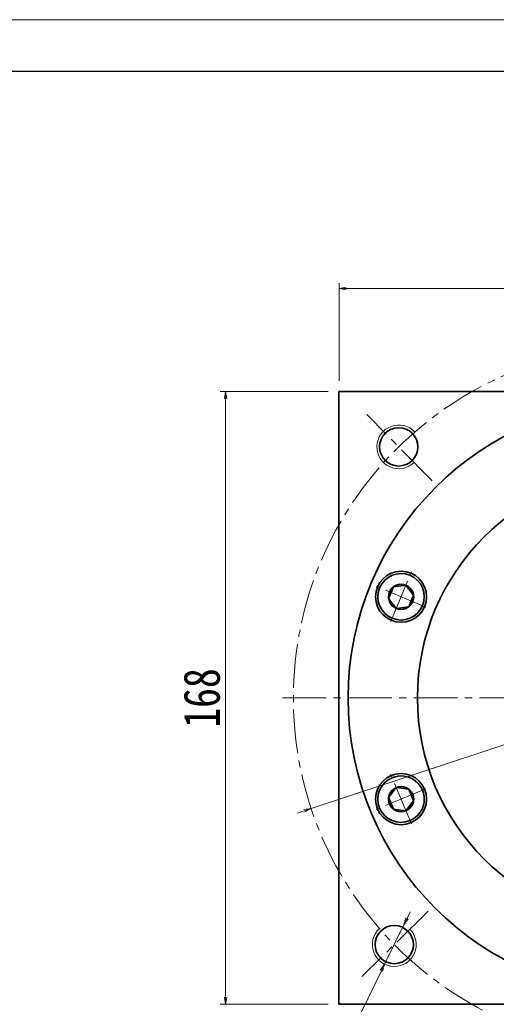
# Model space of a CAD drawing. Header units: millimetres. Extents: x -22 to 1187, y -4 to 839.
# Tile 7 of 8: x 583 to 714, y 569 to 839. Entities that reach past the tile are written whole.
import ezdxf

# ---------------------------------------------------------------- set-up
doc = ezdxf.new("R2010")
doc.units = ezdxf.units.MM
doc.set_wipeout_variables(frame=1)
doc.linetypes.add('点画线', pattern=[18, 12, -2, 2, -2])
for name, color, linetype, lineweight in [('中心线层', 1, '点画线', 18), ('图框_外框线', 7, 'Continuous', 18), ('尺寸线层', 3, 'Continuous', 18), ('粗实线层', 7, 'Continuous', 35)]:
    doc.layers.add(name, color=color, linetype=linetype, lineweight=lineweight)
doc.styles.add('宋体', font='SimSun.ttf', dxfattribs={"width": 0.8})
doc.styles.add('标准', font='SimSun.ttf', dxfattribs={"width": 0.667})
doc.dimstyles.new('A水平标注$0', dxfattribs={"dimtxt": 3.5, "dimasz": 2, "dimexe": 1.5, "dimexo": 3, "dimgap": 1.1, "dimtad": 1, "dimtoh": 1, "dimdec": 4, "dimdsep": 46, "dimtxsty": '宋体', "dimblk": 'OPEN', "dimcen": 3, "dimclrd": 3, "dimclre": 3, "dimclrt": 6, "dimadec": 0, "dimazin": 0, "dimtm": 1e-09, "dimtfac": 1, "dimtdec": 4, "dimtix": 1, "dimtmove": 0, "dimatfit": 3, "dimldrblk": 'OPEN', "dimfxl": 0, "dimlwd": 13, "dimlwe": 13, "dimarcsym": 0})
doc.dimstyles.new('D直径标注φ25', dxfattribs={"dimtxt": 3.5, "dimasz": 2, "dimexe": 1, "dimexo": 3, "dimtad": 1, "dimtoh": 1, "dimdec": 1, "dimdsep": 46, "dimtxsty": '宋体', "dimblk": 'OPEN', "dimcen": 3, "dimclrd": 3, "dimclre": 3, "dimclrt": 130, "dimadec": 0, "dimazin": 0, "dimtm": 1e-09, "dimtfac": 1, "dimtdec": 1, "dimtmove": 0, "dimatfit": 0, "dimldrblk": 'OPEN', "dimfxl": 0, "dimlwd": 13, "dimlwe": 13, "dimarcsym": 0})
doc.dimstyles.new('螺孔(M8-7H)', dxfattribs={"dimtxt": 3.5, "dimasz": 2, "dimexe": 1.25, "dimexo": 3, "dimtad": 1, "dimtoh": 1, "dimdec": 4, "dimdsep": 46, "dimtxsty": '宋体', "dimblk": 'OPEN', "dimcen": 3, "dimclrd": 3, "dimclre": 3, "dimclrt": 2, "dimadec": 0, "dimazin": 0, "dimtm": 1e-09, "dimtfac": 1, "dimtdec": 4, "dimtmove": 0, "dimatfit": 3, "dimldrblk": 'OPEN', "dimfxl": 0, "dimlwd": 9, "dimlwe": 9, "dimarcsym": 0})

# ---------------------------------------------------------------- blocks, each defined once
blk = doc.blocks.new('*X5')
at = {"layer": '尺寸线层', "linetype": 'Continuous'}
blk.add_hatch(color=0, dxfattribs=at).paths.add_polyline_path([(-95.36, 69.41), (-87.56, 64.77), (-88.94, 62.99)], flags=0)
at = {"layer": '尺寸线层', "color": 0, "linetype": 'Continuous'}
blk.add_line((-95.36, 69.41), (-6.11, 0), dxfattribs=at)
at = {"layer": '尺寸线层', "color": 0}
for p, q in [((0, 20.01), (79.78, 20.01)), ((0, 0), (0, 20.01)), ((-6.11, 0), (0, 0)), ((0, 0), (79.78, 0))]:
    blk.add_line(p, q, dxfattribs=at)
at = {"layer": '尺寸线层', "color": 0, "insert": (4.5, 1.8), "char_height": 9, "width": 150.5686, "attachment_point": 7, "line_spacing_factor": 1.15057, "style": '标准'}
blk.add_mtext('\\T1.1;4-M14x20\\P反面，H向孔位一致', dxfattribs=at)
blk = doc.blocks.new('*X7')
at = {"layer": '中心线层', "linetype": '点画线', "lineweight": 18}
for p, q in [((0, -7.37), (0, 7.37)), ((-7.37, 0), (7.37, 0))]:
    blk.add_line(p, q, dxfattribs=at)
at = {"layer": '粗实线层'}
for p, q in [((-3.46, 0), (-1.73, 3)), ((-1.73, 3), (1.73, 3)), ((3.46, 0), (1.73, 3)), ((3.46, 0), (1.73, 3)), ((-3.46, 0), (-1.73, -3)), ((3.46, 0), (1.73, -3)), ((-1.73, -3), (1.73, -3))]:
    blk.add_line(p, q, dxfattribs=at)
blk.add_circle((0, 0), 3.46, dxfattribs=at)
for start, end in [(0, 180), (180, 360)]:
    blk.add_arc((0, 0), 6.37, start, end, dxfattribs=at)
blk = doc.blocks.new('_Open')
at = {"color": 0, "linetype": 'ByBlock', "lineweight": -2}
for p, q in [((-1, 0.17), (0, 0)), ((-1, -0.17), (0, 0)), ((0, 0), (-1, 0))]:
    blk.add_line(p, q, dxfattribs=at)
blk = doc.blocks.new('*D18')
at = {"layer": 'Defpoints', "color": 0, "transparency": 16777216}
for p in [(846.38, 682.99), (663.14, 622.39)]:
    blk.add_point(p, dxfattribs=at)
at = {"layer": '尺寸线层', "color": 3, "lineweight": 13, "transparency": 16777216}
for p, q in [((848.28, 683.62), (869.15, 690.53)), ((869.15, 690.53), (895.77, 690.53)), ((663.14, 622.39), (846.38, 682.99)), ((661.24, 621.76), (659.34, 621.13))]:
    blk.add_line(p, q, dxfattribs=at)
at = {"layer": '尺寸线层', "color": 3, "lineweight": 13, "transparency": 16777216, "xscale": 2, "yscale": 2, "zscale": 2}
for p, rotation in [((846.38, 682.99), 198.3012457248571), ((663.14, 622.39), 18.30124572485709)]:
    blk.add_blockref('_Open', p, dxfattribs=dict(at, rotation=rotation))
at = {"layer": '尺寸线层', "color": 130, "transparency": 16777216, "insert": (883.21, 697.25), "char_height": 10, "attachment_point": 5, "style": '宋体', "bg_fill": 3, "box_fill_scale": 1.1, "bg_fill_color": 256, "bg_fill_true_color": 13158600, "bg_fill_transparency": 0}
blk.add_mtext('φ193', dxfattribs=at)
blk = doc.blocks.new('*D19')
at = {"layer": 'Defpoints', "color": 0, "transparency": 16777216}
for p in [(838.76, 764.97), (670.76, 736.69), (838.76, 736.69)]:
    blk.add_point(p, dxfattribs=at)
at = {"layer": '尺寸线层', "color": 3, "lineweight": 13, "transparency": 16777216}
for p, q in [((670.76, 739.69), (670.76, 766.47)), ((672.76, 764.97), (836.76, 764.97)), ((838.76, 739.69), (838.76, 766.47))]:
    blk.add_line(p, q, dxfattribs=at)
at = {"layer": '尺寸线层', "color": 3, "lineweight": 13, "transparency": 16777216, "xscale": 2, "yscale": 2, "zscale": 2, "rotation": 180}
blk.add_blockref('_Open', (670.76, 764.97), dxfattribs=at)
at = {"layer": '尺寸线层', "color": 3, "lineweight": 13, "transparency": 16777216, "xscale": 2, "yscale": 2, "zscale": 2}
blk.add_blockref('_Open', (838.76, 764.97), dxfattribs=at)
at = {"layer": '尺寸线层', "color": 6, "transparency": 16777216, "insert": (754.76, 771.47), "char_height": 10, "attachment_point": 5, "style": '宋体', "bg_fill": 3, "box_fill_scale": 1.1, "bg_fill_color": 256, "bg_fill_true_color": 13158600, "bg_fill_transparency": 0}
blk.add_mtext('168', dxfattribs=at)
blk = doc.blocks.new('*D20')
at = {"layer": 'Defpoints', "color": 0, "transparency": 16777216}
for p in [(639.68, 736.69), (670.76, 736.69), (670.76, 568.69)]:
    blk.add_point(p, dxfattribs=at)
at = {"layer": '尺寸线层', "color": 3, "lineweight": 13, "transparency": 16777216}
for p, q in [((667.76, 736.69), (638.18, 736.69)), ((639.68, 570.69), (639.68, 734.69)), ((667.76, 568.69), (638.18, 568.69))]:
    blk.add_line(p, q, dxfattribs=at)
at = {"layer": '尺寸线层', "color": 3, "lineweight": 13, "transparency": 16777216, "xscale": 2, "yscale": 2, "zscale": 2}
for p, rotation in [((639.68, 736.69), 90), ((639.68, 568.69), 270)]:
    blk.add_blockref('_Open', p, dxfattribs=dict(at, rotation=rotation))
at = {"layer": '尺寸线层', "color": 6, "transparency": 16777216, "insert": (633.18, 652.69), "char_height": 10, "attachment_point": 5, "rotation": 90, "style": '宋体', "bg_fill": 3, "box_fill_scale": 1.1, "bg_fill_color": 256, "bg_fill_true_color": 13158600, "bg_fill_transparency": 0}
blk.add_mtext('168', dxfattribs=at)
blk = doc.blocks.new('*D39')
at = {"color": 3, "lineweight": 9, "transparency": 16777216}
for p, q in [((689.43, 592.26), (690.31, 594.06)), ((688.55, 590.46), (683.27, 579.68)), ((648.95, 509.57), (682.39, 577.89)), ((598.8, 509.57), (648.95, 509.57))]:
    blk.add_line(p, q, dxfattribs=at)
at = {"layer": 'Defpoints', "color": 0, "transparency": 16777216}
for p in [(688.55, 590.46), (683.27, 579.68)]:
    blk.add_point(p, dxfattribs=at)
at = {"color": 3, "lineweight": 9, "transparency": 16777216, "xscale": 2, "yscale": 2, "zscale": 2}
for p, rotation in [((688.55, 590.46), 243.9185377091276), ((683.27, 579.68), 63.91853770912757)]:
    blk.add_blockref('_Open', p, dxfattribs=dict(at, rotation=rotation))
at = {"color": 2, "transparency": 16777216, "insert": (623.13, 516.18), "char_height": 10, "attachment_point": 5, "style": '宋体', "bg_fill": 3, "box_fill_scale": 1.1, "bg_fill_color": 256, "bg_fill_true_color": 13158600, "bg_fill_transparency": 0}
blk.add_mtext('4-M12{\\famgdt|b0|i0|c0|p0;x}{20}', dxfattribs=at)

msp = doc.modelspace()

# ---------------------------------------------------------------- linework, layer by layer
at = {"layer": '中心线层'}
for p, q in [((696.30738, 712.20542), (678.42212, 730.41587)), ((655.25803, 652.69203), (854.25803, 652.69203)), ((695.24464, 594.24138), (677.03419, 576.35612))]:
    msp.add_line(p, q, dxfattribs=at)
msp.add_circle((754.75803, 652.69203), 96.5, dxfattribs=at)
at = {"layer": '粗实线层'}
for centre, radius in [((754.75803, 652.69203), 81.5), ((687.13971, 721.53978), 5.25), ((754.75803, 652.69203), 62.5), ((687.77676, 680.43658), 7), ((687.77676, 624.94749), 7), ((685.91028, 585.07371), 5.25)]:
    msp.add_circle(centre, radius, dxfattribs=at)
at = {"layer": '粗实线层', "lineweight": 18}
for centre, start, end in [((687.13971, 721.53978), 42.7023328, 314.4838358), ((685.91028, 585.07371), 132.7023328, 44.4838358)]:
    msp.add_arc(centre, 6, start, end, dxfattribs=at)

# ---------------------------------------------------------------- block references
at = {"layer": '尺寸线层'}
msp.add_blockref('*X5', (490.40845, 525.14266), dxfattribs=at)

# ---------------------------------------------------------------- next in the draw order: wipeouts: each hides what was drawn before it
for points in [[(690.21254, 686.31708), (690.18127, 686.32993), (690.14993, 686.34262), (690.11852, 686.35515), (690.08704, 686.36751), (690.0555, 686.3797), (690.02389, 686.39172), (689.99223, 686.40357), (689.96049, 686.41526), (689.9287, 686.42677), (689.89685, 686.43812), (689.86493, 686.4493), (689.83296, 686.46031), (689.80093, 686.47115), (689.76884, 686.48182), (689.7367, 686.49231), (689.7045, 686.50264), (689.67225, 686.5128), (689.63994, 686.52278), (689.60758, 686.53259), (689.57517, 686.54223), (689.54271, 686.5517), (689.5102, 686.561), (689.47764, 686.57012), (689.44503, 686.57907), (689.41237, 686.58784), (689.37967, 686.59645), (689.34692, 686.60488), (689.31413, 686.61313), (689.28129, 686.62121), (689.24842, 686.62912), (689.24842, 686.62912), (688.95555, 686.69148), (688.66008, 686.73999), (688.36266, 686.77456), (688.06393, 686.7951), (687.76457, 686.80157), (687.46524, 686.79396), (687.1666, 686.77227), (686.86931, 686.73656), (686.57403, 686.68691), (686.2814, 686.62343), (685.99209, 686.54626), (685.70673, 686.45557), (685.42595, 686.35155), (685.15037, 686.23445), (684.8806, 686.10452), (684.61724, 685.96204), (684.36088, 685.80733), (684.11207, 685.64074), (683.87137, 685.46263), (683.63932, 685.2734), (683.41642, 685.07346), (683.20318, 684.86327), (683.00005, 684.64327), (682.8075, 684.41397), (682.62594, 684.17586), (682.45578, 683.92948), (682.2974, 683.67537), (682.15114, 683.41409), (682.01733, 683.14623), (681.89627, 682.87236), (681.89627, 682.87236), (681.78822, 682.59311), (681.69343, 682.30908), (681.6121, 682.02091), (681.54441, 681.72923), (681.49051, 681.4347), (681.45052, 681.13795), (681.42454, 680.83965), (681.41261, 680.54046), (681.41477, 680.24104), (681.431, 679.94205), (681.46128, 679.64416), (681.50554, 679.34802), (681.56367, 679.05429), (681.63556, 678.76362), (681.72103, 678.47665), (681.81991, 678.19402), (681.93197, 677.91635), (682.05696, 677.64425), (682.19462, 677.37834), (682.34462, 677.1192), (682.50665, 676.8674), (682.68034, 676.62349), (682.86531, 676.38803), (683.06114, 676.16152), (683.26742, 675.94448), (683.48367, 675.73737), (683.70943, 675.54067), (683.94418, 675.3548), (684.18742, 675.18018), (684.4386, 675.01719), (684.4386, 675.01719), (684.46744, 674.99953), (684.49637, 674.98202), (684.52539, 674.96467), (684.55451, 674.94748), (684.58371, 674.93044), (684.61301, 674.91355), (684.6424, 674.89682), (684.67187, 674.88025), (684.70143, 674.86383), (684.73108, 674.84757), (684.76082, 674.83147), (684.79064, 674.81553), (684.82054, 674.79974), (684.85053, 674.78412), (684.8806, 674.76865), (684.91075, 674.75334), (684.94099, 674.7382), (684.9713, 674.72321), (685.00169, 674.70839), (685.03216, 674.69373), (685.06271, 674.67923), (685.09333, 674.66489), (685.12403, 674.65072), (685.15481, 674.63671), (685.18566, 674.62286), (685.21658, 674.60917), (685.24758, 674.59566), (685.27864, 674.5823), (685.30978, 674.56911), (685.34098, 674.55609), (685.34098, 674.55609), (685.65208, 674.43667), (685.96901, 674.3337), (686.29088, 674.24745), (686.61684, 674.17817), (686.94597, 674.12604), (687.27737, 674.0912), (687.61015, 674.07376), (687.94338, 674.07376), (688.27616, 674.0912), (688.60756, 674.12604), (688.93669, 674.17817), (689.26264, 674.24745), (689.58452, 674.3337), (689.90144, 674.43667), (690.21254, 674.55609), (690.51697, 674.69163), (690.81388, 674.84291), (691.10247, 675.00953), (691.38194, 675.19102), (691.65153, 675.38689), (691.9105, 675.5966), (692.15814, 675.81958), (692.39377, 676.05521), (692.61675, 676.30285), (692.82646, 676.56182), (693.02233, 676.83141), (693.20382, 677.11088), (693.37044, 677.39947), (693.52172, 677.69638), (693.65726, 678.0008), (693.65726, 678.0008), (693.77668, 678.3119), (693.87965, 678.62883), (693.9659, 678.9507), (694.03518, 679.27665), (694.08731, 679.60578), (694.12214, 679.93719), (694.13958, 680.26997), (694.13958, 680.6032), (694.12214, 680.93598), (694.08731, 681.26738), (694.03518, 681.59651), (693.9659, 681.92246), (693.87965, 682.24434), (693.77668, 682.56126), (693.65726, 682.87236), (693.52172, 683.17679), (693.37044, 683.4737), (693.20382, 683.76229), (693.02233, 684.04176), (692.82646, 684.31135), (692.61675, 684.57032), (692.39377, 684.81796), (692.15814, 685.05359), (691.9105, 685.27657), (691.65153, 685.48628), (691.38194, 685.68215), (691.10247, 685.86364), (690.81388, 686.03025), (690.51697, 686.18154)], [(685.34098, 630.82798), (685.30978, 630.81496), (685.27864, 630.80177), (685.24758, 630.78841), (685.21658, 630.77489), (685.18566, 630.76121), (685.15481, 630.74736), (685.12403, 630.73335), (685.09333, 630.71918), (685.06271, 630.70484), (685.03216, 630.69034), (685.00169, 630.67568), (684.9713, 630.66085), (684.94099, 630.64587), (684.91075, 630.63072), (684.8806, 630.61542), (684.85053, 630.59995), (684.82054, 630.58433), (684.79064, 630.56854), (684.76082, 630.5526), (684.73108, 630.5365), (684.70143, 630.52024), (684.67187, 630.50382), (684.6424, 630.48725), (684.61301, 630.47052), (684.58371, 630.45363), (684.55451, 630.43659), (684.52539, 630.4194), (684.49637, 630.40205), (684.46744, 630.38454), (684.4386, 630.36688), (684.4386, 630.36688), (684.18742, 630.20389), (683.94418, 630.02927), (683.70943, 629.8434), (683.48367, 629.6467), (683.26742, 629.43959), (683.06114, 629.22255), (682.86531, 628.99604), (682.68034, 628.76058), (682.50665, 628.51667), (682.34462, 628.26487), (682.19462, 628.00573), (682.05696, 627.73981), (681.93197, 627.46772), (681.81991, 627.19005), (681.72103, 626.90742), (681.63556, 626.62045), (681.56367, 626.32978), (681.50554, 626.03605), (681.46128, 625.73991), (681.431, 625.44202), (681.41477, 625.14303), (681.41261, 624.84361), (681.42454, 624.54442), (681.45052, 624.24612), (681.49051, 623.94937), (681.54441, 623.65483), (681.6121, 623.36316), (681.69343, 623.07499), (681.78822, 622.79096), (681.89627, 622.51171), (681.89627, 622.51171), (682.01733, 622.23784), (682.15114, 621.96997), (682.2974, 621.7087), (682.45578, 621.45459), (682.62594, 621.2082), (682.8075, 620.9701), (683.00005, 620.7408), (683.20318, 620.5208), (683.41642, 620.31061), (683.63932, 620.11067), (683.87137, 619.92144), (684.11207, 619.74333), (684.36088, 619.57674), (684.61724, 619.42203), (684.8806, 619.27955), (685.15037, 619.14962), (685.42595, 619.03251), (685.70673, 618.9285), (685.99209, 618.83781), (686.2814, 618.76063), (686.57403, 618.69715), (686.86931, 618.64751), (687.1666, 618.6118), (687.46524, 618.59011), (687.76457, 618.5825), (688.06393, 618.58897), (688.36266, 618.60951), (688.66008, 618.64408), (688.95555, 618.69259), (689.24842, 618.75495), (689.24842, 618.75495), (689.28129, 618.76286), (689.31413, 618.77094), (689.34692, 618.77919), (689.37967, 618.78762), (689.41237, 618.79622), (689.44503, 618.805), (689.47764, 618.81395), (689.5102, 618.82307), (689.54271, 618.83237), (689.57517, 618.84184), (689.60758, 618.85148), (689.63994, 618.86129), (689.67225, 618.87127), (689.7045, 618.88143), (689.7367, 618.89175), (689.76884, 618.90225), (689.80093, 618.91292), (689.83296, 618.92376), (689.86493, 618.93477), (689.89685, 618.94595), (689.9287, 618.95729), (689.96049, 618.96881), (689.99223, 618.9805), (690.02389, 618.99235), (690.0555, 619.00437), (690.08704, 619.01656), (690.11852, 619.02892), (690.14993, 619.04144), (690.18127, 619.05414), (690.21254, 619.06699), (690.21254, 619.06699), (690.51697, 619.20253), (690.81388, 619.35381), (691.10247, 619.52043), (691.38194, 619.70192), (691.65153, 619.89779), (691.9105, 620.1075), (692.15814, 620.33048), (692.39377, 620.56611), (692.61675, 620.81375), (692.82646, 621.07272), (693.02233, 621.34231), (693.20382, 621.62178), (693.37044, 621.91037), (693.52172, 622.20728), (693.65726, 622.51171), (693.77668, 622.8228), (693.87965, 623.13973), (693.9659, 623.46161), (694.03518, 623.78756), (694.08731, 624.11669), (694.12214, 624.44809), (694.13958, 624.78087), (694.13958, 625.1141), (694.12214, 625.44688), (694.08731, 625.77828), (694.03518, 626.10741), (693.9659, 626.43337), (693.87965, 626.75524), (693.77668, 627.07217), (693.65726, 627.38327), (693.65726, 627.38327), (693.52172, 627.68769), (693.37044, 627.9846), (693.20382, 628.27319), (693.02233, 628.55266), (692.82646, 628.82225), (692.61675, 629.08122), (692.39377, 629.32886), (692.15814, 629.56449), (691.9105, 629.78747), (691.65153, 629.99718), (691.38194, 630.19305), (691.10247, 630.37454), (690.81388, 630.54116), (690.51697, 630.69244), (690.21254, 630.82798), (689.90144, 630.9474), (689.58452, 631.05037), (689.26264, 631.13662), (688.93669, 631.2059), (688.60756, 631.25803), (688.27616, 631.29286), (687.94338, 631.3103), (687.61015, 631.3103), (687.27737, 631.29286), (686.94597, 631.25803), (686.61684, 631.2059), (686.29088, 631.13662), (685.96901, 631.05037), (685.65208, 630.9474)]]:
    msp.add_wipeout(points).dxf.layer = '粗实线层'

# ---------------------------------------------------------------- next in the draw order: block references
at = {"layer": '粗实线层'}
for p, rotation in [((687.77676, 680.43658), 67.50000000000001), ((687.77676, 624.94749), 112.5)]:
    msp.add_blockref('*X7', p, dxfattribs=dict(at, rotation=rotation))

# ---------------------------------------------------------------- next in the draw order: dimensions: what is measured, and where the dimension line sits
at = {"layer": '尺寸线层'}
dim = msp.add_diameter_dim_2p(p1=(663.13913, 622.38977), p2=(846.37693, 682.9943), dimstyle='D直径标注φ25', override={"dimtxt": 10, "dimgap": 1.5, "dimpost": 'φ<>'}, dxfattribs=at)
dim.commit()
dim.dimension.update_dxf_attribs({"geometry": '*D18', "text_midpoint": (883.20799, 690.5261), "dimtype": 163})

# ---------------------------------------------------------------- next in the draw order: linework, layer by layer
at = {"layer": '粗实线层'}
msp.add_lwpolyline([(670.75803, 568.69203), (670.75803, 736.69203), (838.75803, 736.69203), (838.75803, 568.69203)], close=True, dxfattribs=at)

# ---------------------------------------------------------------- next in the draw order: dimensions: what is measured, and where the dimension line sits
at = {"layer": '尺寸线层'}
dim = msp.add_linear_dim(base=(838.75803, 764.96931), p1=(670.75803, 736.69203), p2=(838.75803, 736.69203), dimstyle='A水平标注$0', override={"dimtxt": 10, "dimgap": 1.5, "dimblk": 'Open', "dimtfill": 1, "dimtfillclr": 256}, dxfattribs=at)
dim.commit()
dim.dimension.update_dxf_attribs({"geometry": '*D19', "text_midpoint": (754.75803, 771.46931)})

# ---------------------------------------------------------------- next in the draw order: dimensions: what is measured, and where the dimension line sits
dim = msp.add_linear_dim(base=(639.68216, 736.69203), p1=(670.75803, 568.69203), p2=(670.75803, 736.69203), angle=90, dimstyle='A水平标注$0', override={"dimtxt": 10, "dimgap": 1.5, "dimblk": 'Open', "dimtfill": 1, "dimtfillclr": 256}, dxfattribs=at)
dim.commit()
dim.dimension.update_dxf_attribs({"geometry": '*D20', "text_midpoint": (633.18216, 652.69203)})

# ---------------------------------------------------------------- next in the draw order: dimensions: what is measured, and where the dimension line sits
dim = msp.add_diameter_dim_2p(p1=(688.54817, 590.46273), p2=(683.27239, 579.68469), text='4-M<>{\\famgdt|b0|i0|c0|p0;x}{20}', dimstyle='螺孔(M8-7H)', override={"dimtxt": 10, "dimgap": 1.5, "dimtad": 1, "dimtih": 0, "dimtoh": 1, "dimdec": 4, "dimlfac": 1, "dimpost": '<>', "dimcen": 0, "dimse1": 0, "dimse2": 0, "dimsd1": 0, "dimsd2": 0, "dimtix": 0, "dimtofl": 1, "dimatfit": 3, "dimtvp": 0.1})
dim.commit()
dim.dimension.update_dxf_attribs({"geometry": '*D39', "text_midpoint": (623.12632, 509.57345), "dimtype": 163})

# ---------------------------------------------------------------- next in the draw order: linework, layer by layer
at = {"layer": '图框_外框线', "color": 3}
msp.add_lwpolyline([(-15.47667, -4.04093), (1176.23261, -4.04093), (1176.23261, 838.66777), (-15.47667, 838.66777)], close=True, dxfattribs=at)
at = {"layer": '图框_外框线', "color": 3, "lineweight": 25}
msp.add_lwpolyline([(55.45841, 10.14609), (1162.0456, 10.14609), (1162.0456, 824.48076), (55.45841, 824.48076)], close=True, dxfattribs=at)

doc.saveas('drawing.dxf')
